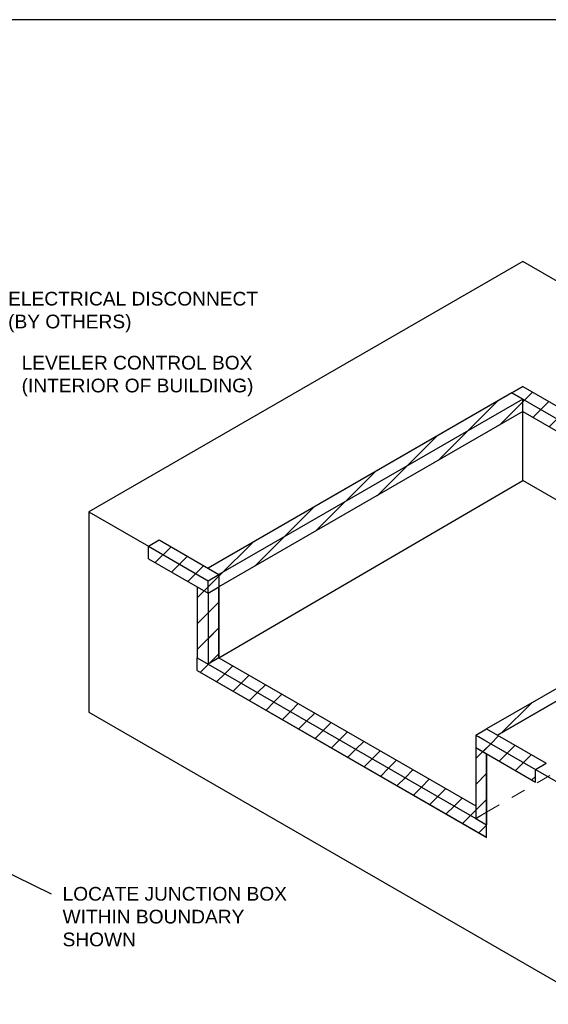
# Model space of a CAD drawing. Header units: inches. Extents: x 3.3 to 19.7, y 2.1 to 14.1.
# Tile 13 of 42: x 12.5 to 16.1, y 7.4 to 14.1. Entities that reach past the tile are written whole.
import ezdxf

# ---------------------------------------------------------------- set-up
doc = ezdxf.new("R2010")
doc.units = ezdxf.units.IN
doc.header["$MEASUREMENT"] = 0
doc.linetypes.add('HIDDEN', pattern=[0.075, 0.05, -0.025])
doc.styles.add('Arial', font='arial.ttf', dxfattribs={"height": 0.09375})
doc.dimstyles.new('SLDDIMSTYLE2', dxfattribs={"dimtxt": 0.18, "dimasz": 0.15, "dimexe": 0, "dimexo": 0.0625, "dimgap": 0, "dimtad": 0, "dimtih": 1, "dimtoh": 1, "dimdec": 0, "dimrnd": 1e-09, "dimzin": 0, "dimdsep": 46, "dimtxsty": 'Standard', "dimsah": 1, "dimcen": 0.09, "dimadec": 0, "dimazin": 0, "dimtfac": 0.15, "dimtdec": 0, "dimtofl": 0, "dimtmove": 0, "dimatfit": 3, "dimfxl": 1, "dimfrac": 2, "dimtolj": 1, "dimtzin": 0, "dimarcsym": 0})

msp = doc.modelspace()

# ---------------------------------------------------------------- hatches: boundary and pattern name
at = {"ltscale": 0.5}
h = msp.add_hatch(dxfattribs=at)
h.set_pattern_fill('ANSI31', color=8)
h.paths.add_polyline_path([(17.3498, 10.14672), (17.27555, 10.18958), (16.31588, 9.63557), (16.31588, 9.54985)])
h.paths.add_polyline_path([(17.83245, 10.42535), (17.75821, 10.46821), (17.27555, 10.18958), (17.3498, 10.14672)])
h.paths.add_polyline_path([(16.29009, 9.53497), (16.29009, 9.62069), (15.67942, 9.26816), (15.75367, 9.2253)])
h.paths.add_polyline_path([(15.6794, 9.26817), (15.60516, 9.22531), (16.01349, 8.98959), (16.08773, 9.03244)])
h.paths.add_polyline_path([(15.62374, 9.21458), (15.60516, 9.22531), (15.60515, 9.13959), (16.01349, 8.90386), (16.01349, 8.98958)])
h.paths.add_polyline_path([(16.30898, 11.39055), (16.30898, 11.30483), (17.83245, 10.42535), (17.89509, 10.46151), (17.76576, 10.53617), (17.76401, 10.53949), (17.76366, 10.5439), (17.76492, 10.55005)])
h.paths.add_polyline_path([(16.30898, 11.30483), (16.30897, 11.2191), (17.48225, 10.54178), (17.52095, 10.56412), (17.5247, 10.56397), (17.52869, 10.56207), (17.53256, 10.55864), (17.53584, 10.55409), (17.53814, 10.54897), (17.53918, 10.5439), (17.53883, 10.53949), (17.53714, 10.53628), (17.53502, 10.53505), (17.51447, 10.52318), (17.68395, 10.42534), (17.75821, 10.46821)])
h.paths.add_polyline_path([(15.9269, 11.61112), (15.9269, 11.5254), (16.28998, 11.3158), (16.28996, 11.40153)])
h.paths.add_polyline_path([(15.9269, 11.5254), (15.9269, 11.43967), (16.29, 11.23005), (16.28998, 11.3158)])
h.paths.add_polyline_path([(15.9269, 11.5254), (15.85266, 11.56826), (13.77388, 10.36821), (13.84812, 10.32535)])
h.paths.add_polyline_path([(15.9269, 11.43967), (15.9269, 11.5254), (13.84812, 10.32535), (13.84812, 10.23961)])
h.paths.add_polyline_path([(13.77388, 10.19673), (13.69964, 10.23958), (13.69964, 9.75377), (13.77388, 9.71091)])
h.paths.add_polyline_path([(13.84812, 10.23959), (13.77388, 10.19673), (13.77388, 9.71143), (13.77433, 9.71117), (13.84812, 9.75426)])

# ---------------------------------------------------------------- linework, layer by layer
for p, q in [((19.73199, 14.12325), (3.31199, 14.12325)), ((13.84812, 9.75426), (13.7739, 9.71093))]:
    msp.add_line(p, q)
at = {"color": 7, "linetype": 'Continuous', "lineweight": 25}
for p, q in [((15.9269, 12.4683), (12.95721, 10.75394)), ((19.39153, 10.46821), (15.9269, 12.4683)), ((15.9269, 11.61112), (13.77388, 10.36821)), ((15.85266, 11.56826), (15.9269, 11.61112)), ((15.9269, 11.61112), (16.28996, 11.40153)), ((15.85266, 11.56826), (13.77388, 10.36821)), ((15.9269, 11.5254), (15.85266, 11.56826)), ((15.85266, 11.56826), (16.28998, 11.3158)), ((15.9269, 11.5254), (13.84812, 10.32535)), ((15.9269, 11.43967), (15.9269, 11.5254)), ((15.9269, 11.43967), (13.84812, 10.23961)), ((15.9269, 11.43967), (13.84815, 10.23963)), ((15.9269, 11.43967), (16.29, 11.23005)), ((15.9269, 10.96814), (15.9269, 11.43967)), ((13.84815, 9.75431), (15.9269, 10.96814)), ((16.28994, 10.75856), (15.9269, 10.96814)), ((12.95721, 10.75394), (13.36552, 10.51823)), ((12.95721, 10.75394), (12.95721, 9.38222)), ((13.36552, 10.51823), (13.43976, 10.56109)), ((13.36552, 10.51823), (13.77385, 10.2825)), ((13.36554, 10.43248), (13.36554, 10.51821)), ((13.43976, 10.56109), (13.84809, 10.32536)), ((13.36552, 10.43249), (13.77385, 10.19677)), ((13.77385, 10.2825), (13.84809, 10.32536)), ((13.84812, 10.32535), (13.84812, 10.23961)), ((13.77385, 10.19677), (13.77385, 10.2825)), ((13.69963, 10.23959), (13.69963, 10.23961)), ((13.69963, 10.23959), (13.77388, 10.19673)), ((13.69964, 10.23959), (13.69963, 10.23959)), ((13.69963, 10.23959), (13.69963, 9.75377)), ((13.77386, 10.19677), (13.77385, 10.19677)), ((13.77388, 10.19673), (13.84812, 10.23959)), ((13.77388, 10.19673), (13.77388, 9.71091)), ((13.84812, 10.23959), (13.84811, 10.23959)), ((13.84812, 10.23959), (13.84812, 9.75426)), ((13.84815, 9.75431), (13.84815, 10.23963)), ((13.69963, 9.75377), (13.77388, 9.71091)), ((13.69963, 9.66856), (13.69963, 9.75377)), ((13.69963, 9.66807), (13.69963, 9.75377)), ((13.77388, 9.71143), (15.60513, 8.65427)), ((13.77388, 9.71091), (13.7739, 9.71093)), ((13.84815, 9.75431), (13.84812, 9.75433)), ((13.84812, 9.75429), (15.60513, 8.73999)), ((13.84812, 9.75429), (15.60514, 8.73999)), ((13.69963, 9.66856), (15.67942, 8.52565)), ((13.69963, 9.66807), (15.67942, 8.52516)), ((16.29009, 9.62069), (15.67942, 9.26816)), ((15.75367, 9.2253), (16.29009, 9.53497)), ((16.29009, 9.53497), (15.75367, 9.2253)), ((12.95721, 9.38222), (16.42185, 7.38213)), ((15.60516, 9.22531), (15.6794, 9.26817)), ((15.6794, 9.26817), (16.08773, 9.03245)), ((15.60516, 9.22531), (15.60513, 8.65375)), ((15.60516, 9.22531), (16.01349, 8.98959)), ((15.60513, 9.13956), (15.67938, 9.09671)), ((15.60516, 9.13958), (16.01349, 8.90385)), ((15.67938, 9.09671), (15.67938, 9.09671)), ((15.67938, 9.09671), (15.67938, 8.61089)), ((15.67938, 9.09671), (15.67938, 8.61089)), ((15.67942, 8.52516), (15.67942, 9.09671)), ((16.01349, 8.98959), (16.08773, 9.03245)), ((16.01349, 8.90385), (16.01349, 8.98959)), ((16.01351, 8.98957), (16.42185, 8.75385)), ((16.01351, 8.90384), (16.01351, 8.98957)), ((16.08773, 9.03245), (16.08773, 9.03244)), ((16.08776, 9.03243), (16.08773, 9.03245)), ((16.01349, 8.90386), (16.01349, 8.90385)), ((16.01351, 8.90384), (16.01349, 8.90385)), ((15.60513, 8.65375), (15.67938, 8.61089)), ((15.67938, 8.61089), (15.67938, 8.61089)), ((15.6794, 8.6114), (15.67942, 8.61138)), ((15.67942, 8.52565), (15.67942, 8.61138))]:
    msp.add_line(p, q, dxfattribs=at)
at = {"color": 7, "linetype": 'HIDDEN', "lineweight": 18}
for p, q in [((13.36557, 10.43247), (13.36557, 10.5182)), ((13.69964, 10.23959), (13.69964, 9.75377)), ((13.84812, 9.75429), (13.84812, 9.75429)), ((15.75368, 9.22529), (16.29009, 9.53495)), ((16.0197, 8.986), (15.62374, 9.21458)), ((15.67946, 8.69712), (16.28655, 9.05162)), ((15.67938, 8.69661), (15.60513, 8.65375)), ((15.61137, 8.65781), (15.67942, 8.6971)), ((15.67942, 8.6971), (15.61137, 8.65736)), ((15.67938, 8.69661), (15.67938, 8.69661)), ((15.67946, 8.68998), (15.67942, 8.6971))]:
    msp.add_line(p, q, dxfattribs=at)
at = {"color": 8, "linetype": 'HIDDEN', "lineweight": 18}
msp.add_line((13.43976, 10.56109), (13.43976, 10.56108), dxfattribs=at)
at = {"color": 8, "linetype": 'Continuous', "ltscale": 0.5}
for p, q in [((13.41128, 10.40608), (13.51998, 10.51478)), ((13.52336, 10.34138), (13.63206, 10.45008)), ((13.63543, 10.27668), (13.74413, 10.38538)), ((13.74751, 10.21198), (13.84812, 10.31258)), ((13.72169, 9.65583), (13.77604, 9.71018)), ((13.83377, 9.59113), (13.88812, 9.64548)), ((13.88812, 9.64548), (13.94247, 9.69982)), ((13.94584, 9.52643), (14.0002, 9.58078)), ((14.0002, 9.58078), (14.05454, 9.63512)), ((14.05792, 9.46173), (14.11227, 9.51608)), ((14.11227, 9.51608), (14.16662, 9.57042)), ((14.22435, 9.45138), (14.27869, 9.50572)), ((14.17, 9.39703), (14.22435, 9.45138)), ((14.33643, 9.38668), (14.39077, 9.44102)), ((14.28207, 9.33233), (14.33643, 9.38668)), ((14.4485, 9.32198), (14.50285, 9.37632)), ((14.39415, 9.26762), (14.4485, 9.32198)), ((14.56058, 9.25728), (14.61492, 9.31162)), ((14.50623, 9.20292), (14.56058, 9.25728)), ((14.67266, 9.19258), (14.727, 9.24692)), ((14.6183, 9.13822), (14.67266, 9.19258)), ((14.78473, 9.12788), (14.83908, 9.18222)), ((14.73038, 9.07352), (14.78473, 9.12788)), ((14.89681, 9.06318), (14.95115, 9.11752)), ((15.60515, 9.06441), (15.70716, 9.16642)), ((14.84245, 9.00882), (14.89681, 9.06318)), ((15.00889, 8.99848), (15.06323, 9.05282)), ((14.95453, 8.94412), (15.00889, 8.99848)), ((15.12096, 8.93378), (15.17531, 8.98812)), ((15.06661, 8.87942), (15.12096, 8.93378)), ((15.23304, 8.86908), (15.28738, 8.92342)), ((15.60514, 8.88763), (15.67938, 8.96187)), ((15.17868, 8.81472), (15.23304, 8.86908)), ((15.34511, 8.80438), (15.39946, 8.85872)), ((15.29076, 8.75002), (15.34511, 8.80438)), ((15.45719, 8.73968), (15.51153, 8.79402)), ((15.60514, 8.71084), (15.67938, 8.78509)), ((15.40284, 8.68532), (15.45719, 8.73968)), ((15.56927, 8.67498), (15.60514, 8.71084)), ((15.51491, 8.62062), (15.56927, 8.67498)), ((15.62699, 8.55592), (15.67942, 8.60836))]:
    msp.add_line(p, q, dxfattribs=at)
at = {"linetype": 'Continuous'}
for p, q in [((13.77388, 10.06157), (13.84812, 10.13581)), ((13.77388, 9.88479), (13.84812, 9.95903)), ((13.78084, 9.71498), (13.84812, 9.78225)), ((13.77604, 9.71018), (13.78084, 9.71498)), ((15.76488, 9.04737), (15.81924, 9.10172)), ((15.87696, 8.98267), (15.93131, 9.03702)), ((15.98904, 8.91797), (16.01349, 8.94242))]:
    msp.add_line(p, q, dxfattribs=at)

# ---------------------------------------------------------------- texts
at = {"color": 2, "linetype": 'Continuous', "char_height": 0.09375, "attachment_point": 1, "style": 'Arial'}
for s, insert, width in [('ELECTRICAL DISCONNECT\\P(BY OTHERS)', (12.40565, 12.26007), 2.0989762), ('{LEVELER CONTROL BOX\\P(INTERIOR OF BUILDING)}', (12.4977, 11.82191), 1.733675), ('LOCATE JUNCTION BOX WITHIN BOUNDARY SHOWN', (12.77795, 8.18564), 1.733675)]:
    msp.add_mtext(s, dxfattribs=dict(at, insert=insert, width=width))

# ---------------------------------------------------------------- leaders
at = {"color": 7, "linetype": 'Continuous', "lineweight": 0}
msp.add_leader([(10.82361, 9.06077), (12.70094, 8.13828)], dimstyle='SLDDIMSTYLE2', dxfattribs=at)

doc.saveas('drawing.dxf')
